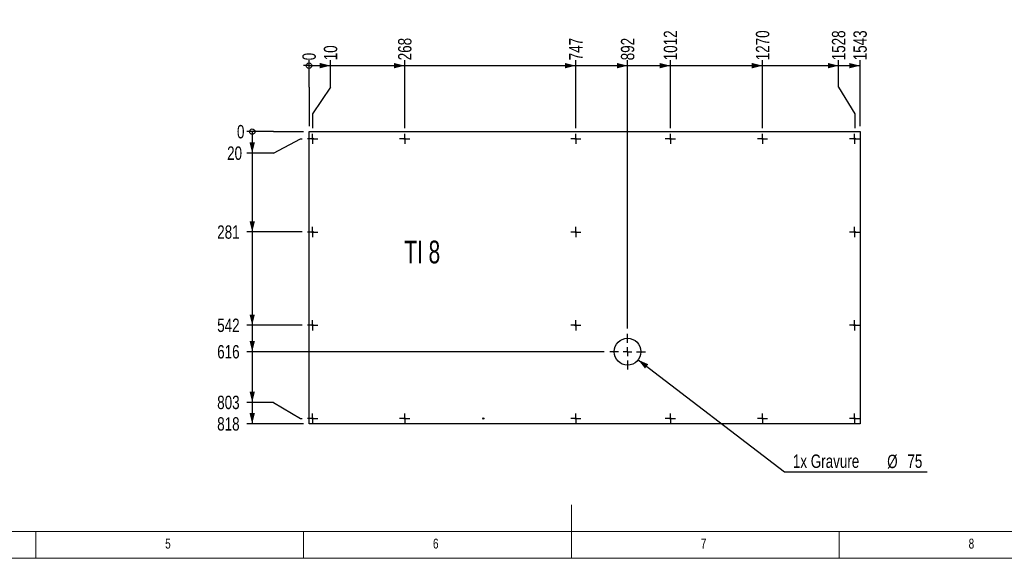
# Model space of a CAD drawing. Header units: millimetres. Extents: x 5 to 589, y 5 to 415.
# Tile 3 of 12: x 194 to 378, y 5 to 106. Entities that reach past the tile are written whole.
import ezdxf

# ---------------------------------------------------------------- set-up
doc = ezdxf.new("R2010")
doc.units = ezdxf.units.MM
doc.linetypes.add('CENTERX2', pattern=[20.32, 12.7, -2.54, 2.54, -2.54])
for name, color, linetype in [('COTES', 1, 'Continuous'), ('gravures', 9, 'Continuous'), ('NOTES', 6, 'Continuous'), ('TRAIT-MIXTES', 3, 'CENTERX2')]:
    doc.layers.add(name, color=color, linetype=linetype)
doc.layers.add('TRAIT-FORT', color=4, linetype='Continuous', lineweight=25)
doc.styles.add('SLDTEXTSTYLE0', font='TXT', dxfattribs={"width": 0.75})
doc.styles.add('SLDTEXTSTYLE1', font='TXT', dxfattribs={"width": 0.6875})
doc.dimstyles.new('SLDDIMSTYLE4', dxfattribs={"dimtxt": 2.5, "dimasz": 0.333333, "dimexe": 0, "dimexo": 0.0625, "dimtad": 0, "dimtih": 1, "dimtoh": 1, "dimdec": 0, "dimlfac": 15, "dimrnd": 1e-09, "dimdsep": 46, "dimtxsty": 'SLDTEXTSTYLE0', "dimblk1": 'ORIGIN', "dimblk2": 'ORIGIN', "dimsah": 1, "dimcen": 0.09, "dimadec": 0, "dimazin": 2, "dimtfac": 1, "dimtdec": 0, "dimtofl": 0, "dimtmove": 0, "dimatfit": 3, "dimldrblk": 'ORIGIN', "dimfxl": 1, "dimfrac": 2, "dimtolj": 1, "dimtzin": 12, "dimarcsym": 0})
doc.dimstyles.new('SLDDIMSTYLE5', dxfattribs={"dimtxt": 2.5, "dimasz": 2, "dimexe": 0, "dimexo": 0.0625, "dimtad": 0, "dimtih": 1, "dimtoh": 1, "dimdec": 0, "dimlfac": 15, "dimrnd": 1e-09, "dimzin": 12, "dimdsep": 46, "dimtxsty": 'SLDTEXTSTYLE0', "dimsah": 1, "dimcen": 0.09, "dimadec": 0, "dimazin": 3, "dimtfac": 1, "dimtdec": 0, "dimtofl": 0, "dimtmove": 0, "dimatfit": 3, "dimfxl": 1, "dimfrac": 2, "dimtolj": 1, "dimtzin": 12, "dimarcsym": 0})
doc.dimstyles.new('SLDDIMSTYLE6', dxfattribs={"dimtxt": 2.5, "dimasz": 2, "dimexe": 0, "dimexo": 0.0625, "dimtad": 0, "dimtih": 1, "dimtoh": 1, "dimdec": 0, "dimlfac": 15, "dimrnd": 1e-09, "dimzin": 12, "dimdsep": 46, "dimtxsty": 'SLDTEXTSTYLE0', "dimsah": 1, "dimcen": 0, "dimadec": 0, "dimazin": 3, "dimtfac": 1, "dimtdec": 0, "dimtofl": 0, "dimtmove": 0, "dimatfit": 3, "dimfxl": 1, "dimfrac": 2, "dimtolj": 1, "dimtzin": 12, "dimarcsym": 0})

# ---------------------------------------------------------------- blocks, each defined once
blk = doc.blocks.new('_Origin')
at = {"color": 0, "linetype": 'ByBlock', "lineweight": -2}
blk.add_line((0, 0), (-1, 0), dxfattribs=at)
blk.add_circle((0, 0), 0.5, dxfattribs=at)
blk = doc.blocks.new('_D_237')
at = {"layer": 'COTES', "color": 1, "transparency": 16777216}
for p, q in [((248.02, 92.93), (248.02, 97.93)), ((248.02, 92.93), (248.02, 87.93)), ((248.02, 87.93), (248.02, 85.62))]:
    blk.add_line(p, q, dxfattribs=at)
blk.add_blockref('_Origin', (248.02, 96.93), dxfattribs=at)
at = {"layer": 'COTES', "color": 1, "transparency": 16777216, "insert": (246.78, 97.93), "char_height": 2.5, "attachment_point": 1, "rotation": 90, "style": 'SLDTEXTSTYLE0'}
blk.add_mtext('0', dxfattribs=at)
blk = doc.blocks.new('_D_238')
at = {"layer": 'COTES', "color": 1, "transparency": 16777216}
for p, q in [((252.03, 92.93), (252.03, 97.93)), ((248.02, 96.93), (252.03, 96.93)), ((252.03, 92.93), (248.69, 87.93)), ((248.69, 87.93), (248.69, 85.24))]:
    blk.add_line(p, q, dxfattribs=at)
blk.add_solid([(252.03, 96.93), (250.03, 97.43), (250.03, 96.43)], dxfattribs=at)
at = {"layer": 'COTES', "color": 1, "transparency": 16777216, "insert": (250.79, 97.93), "char_height": 2.5, "attachment_point": 1, "rotation": 90, "style": 'SLDTEXTSTYLE0'}
blk.add_mtext('10', dxfattribs=at)
blk = doc.blocks.new('_D_239')
at = {"layer": 'COTES', "color": 1, "transparency": 16777216}
for p, q in [((265.89, 85.24), (265.89, 97.93)), ((252.03, 96.93), (265.89, 96.93))]:
    blk.add_line(p, q, dxfattribs=at)
blk.add_solid([(265.89, 96.93), (263.89, 97.43), (263.89, 96.43)], dxfattribs=at)
at = {"layer": 'COTES', "color": 1, "transparency": 16777216, "insert": (264.65, 97.93), "char_height": 2.5, "attachment_point": 1, "rotation": 90, "style": 'SLDTEXTSTYLE0'}
blk.add_mtext('268', dxfattribs=at)
blk = doc.blocks.new('_D_240')
at = {"layer": 'COTES', "color": 1, "transparency": 16777216}
for p, q in [((297.82, 85.24), (297.82, 97.93)), ((265.89, 96.93), (297.82, 96.93))]:
    blk.add_line(p, q, dxfattribs=at)
blk.add_solid([(297.82, 96.93), (295.82, 97.43), (295.82, 96.43)], dxfattribs=at)
at = {"layer": 'COTES', "color": 1, "transparency": 16777216, "insert": (296.58, 97.93), "char_height": 2.5, "attachment_point": 1, "rotation": 90, "style": 'SLDTEXTSTYLE0'}
blk.add_mtext('747', dxfattribs=at)
blk = doc.blocks.new('_D_241')
at = {"layer": 'COTES', "color": 1, "transparency": 16777216}
for p, q in [((307.49, 47.89), (307.49, 97.93)), ((297.82, 96.93), (307.49, 96.93))]:
    blk.add_line(p, q, dxfattribs=at)
blk.add_solid([(307.49, 96.93), (305.49, 97.43), (305.49, 96.43)], dxfattribs=at)
at = {"layer": 'COTES', "color": 1, "transparency": 16777216, "insert": (306.25, 97.93), "char_height": 2.5, "attachment_point": 1, "rotation": 90, "style": 'SLDTEXTSTYLE0'}
blk.add_mtext('892', dxfattribs=at)
blk = doc.blocks.new('_D_242')
at = {"layer": 'COTES', "color": 1, "transparency": 16777216}
for p, q in [((315.49, 85.24), (315.49, 97.93)), ((307.49, 96.93), (315.49, 96.93))]:
    blk.add_line(p, q, dxfattribs=at)
blk.add_solid([(315.49, 96.93), (313.49, 97.43), (313.49, 96.43)], dxfattribs=at)
at = {"layer": 'COTES', "color": 1, "transparency": 16777216, "insert": (314.25, 97.93), "char_height": 2.5, "attachment_point": 1, "rotation": 90, "style": 'SLDTEXTSTYLE0'}
blk.add_mtext('1012', dxfattribs=at)
blk = doc.blocks.new('_D_243')
at = {"layer": 'COTES', "color": 1, "transparency": 16777216}
for p, q in [((332.69, 85.24), (332.69, 97.93)), ((315.49, 96.93), (332.69, 96.93))]:
    blk.add_line(p, q, dxfattribs=at)
blk.add_solid([(332.69, 96.93), (330.69, 97.43), (330.69, 96.43)], dxfattribs=at)
at = {"layer": 'COTES', "color": 1, "transparency": 16777216, "insert": (331.45, 97.93), "char_height": 2.5, "attachment_point": 1, "rotation": 90, "style": 'SLDTEXTSTYLE0'}
blk.add_mtext('1270', dxfattribs=at)
blk = doc.blocks.new('_D_244')
at = {"layer": 'COTES', "color": 1, "transparency": 16777216}
for p, q in [((346.88, 92.93), (346.88, 97.93)), ((332.69, 96.93), (346.88, 96.93)), ((346.88, 92.93), (349.89, 87.93)), ((349.89, 87.93), (349.89, 85.24))]:
    blk.add_line(p, q, dxfattribs=at)
blk.add_solid([(346.88, 96.93), (344.88, 97.43), (344.88, 96.43)], dxfattribs=at)
at = {"layer": 'COTES', "color": 1, "transparency": 16777216, "insert": (345.64, 97.93), "char_height": 2.5, "attachment_point": 1, "rotation": 90, "style": 'SLDTEXTSTYLE0'}
blk.add_mtext('1528', dxfattribs=at)
blk = doc.blocks.new('_D_245')
at = {"layer": 'COTES', "color": 1, "transparency": 16777216}
for p, q in [((350.89, 85.62), (350.89, 97.93)), ((346.88, 96.93), (350.89, 96.93))]:
    blk.add_line(p, q, dxfattribs=at)
blk.add_solid([(350.89, 96.93), (348.89, 97.43), (348.89, 96.43)], dxfattribs=at)
at = {"layer": 'COTES', "color": 1, "transparency": 16777216, "insert": (349.65, 97.93), "char_height": 2.5, "attachment_point": 1, "rotation": 90, "style": 'SLDTEXTSTYLE0'}
blk.add_mtext('1543', dxfattribs=at)
blk = doc.blocks.new('_D_246')
at = {"layer": 'COTES', "color": 1, "transparency": 16777216}
for p, q in [((241.42, 84.62), (236.42, 84.62)), ((241.42, 84.62), (246.42, 84.62)), ((246.42, 84.62), (247.02, 84.62))]:
    blk.add_line(p, q, dxfattribs=at)
blk.add_blockref('_Origin', (237.42, 84.62), dxfattribs=at)
at = {"layer": 'COTES', "color": 1, "transparency": 16777216, "insert": (234.57, 85.86), "char_height": 2.5, "attachment_point": 1, "style": 'SLDTEXTSTYLE0'}
blk.add_mtext('0', dxfattribs=at)
blk = doc.blocks.new('_D_247')
at = {"layer": 'COTES', "color": 1, "transparency": 16777216}
for p, q in [((237.42, 84.62), (237.42, 80.61)), ((241.42, 80.61), (246.42, 83.29)), ((246.42, 83.29), (246.73, 83.29)), ((241.42, 80.61), (236.42, 80.61))]:
    blk.add_line(p, q, dxfattribs=at)
blk.add_solid([(237.42, 80.61), (237.92, 82.61), (236.92, 82.61)], dxfattribs=at)
at = {"layer": 'COTES', "color": 1, "transparency": 16777216, "insert": (232.73, 81.85), "char_height": 2.5, "attachment_point": 1, "style": 'SLDTEXTSTYLE0'}
blk.add_mtext('20', dxfattribs=at)
blk = doc.blocks.new('_D_248')
at = {"layer": 'COTES', "color": 1, "transparency": 16777216}
for p, q in [((237.42, 80.61), (237.42, 65.89)), ((246.73, 65.89), (236.42, 65.89))]:
    blk.add_line(p, q, dxfattribs=at)
blk.add_solid([(237.42, 65.89), (237.92, 67.89), (236.92, 67.89)], dxfattribs=at)
at = {"layer": 'COTES', "color": 1, "transparency": 16777216, "insert": (230.88, 67.13), "char_height": 2.5, "attachment_point": 1, "style": 'SLDTEXTSTYLE0'}
blk.add_mtext('281', dxfattribs=at)
blk = doc.blocks.new('_D_249')
at = {"layer": 'COTES', "color": 1, "transparency": 16777216}
for p, q in [((237.42, 65.89), (237.42, 48.49)), ((246.73, 48.49), (236.42, 48.49))]:
    blk.add_line(p, q, dxfattribs=at)
blk.add_solid([(237.42, 48.49), (237.92, 50.49), (236.92, 50.49)], dxfattribs=at)
at = {"layer": 'COTES', "color": 1, "transparency": 16777216, "insert": (230.88, 49.73), "char_height": 2.5, "attachment_point": 1, "style": 'SLDTEXTSTYLE0'}
blk.add_mtext('542', dxfattribs=at)
blk = doc.blocks.new('_D_250')
at = {"layer": 'COTES', "color": 1, "transparency": 16777216}
for p, q in [((237.42, 48.49), (237.42, 43.55)), ((303.15, 43.55), (236.42, 43.55))]:
    blk.add_line(p, q, dxfattribs=at)
blk.add_solid([(237.42, 43.55), (237.92, 45.55), (236.92, 45.55)], dxfattribs=at)
at = {"layer": 'COTES', "color": 1, "transparency": 16777216, "insert": (230.88, 44.79), "char_height": 2.5, "attachment_point": 1, "style": 'SLDTEXTSTYLE0'}
blk.add_mtext('616', dxfattribs=at)
blk = doc.blocks.new('_D_251')
at = {"layer": 'COTES', "color": 1, "transparency": 16777216}
for p, q in [((237.42, 43.55), (237.42, 34.1)), ((241.42, 34.1), (236.42, 34.1)), ((241.42, 34.1), (246.42, 31.09)), ((246.42, 31.09), (246.73, 31.09))]:
    blk.add_line(p, q, dxfattribs=at)
blk.add_solid([(237.42, 34.1), (237.92, 36.1), (236.92, 36.1)], dxfattribs=at)
at = {"layer": 'COTES', "color": 1, "transparency": 16777216, "insert": (230.88, 35.34), "char_height": 2.5, "attachment_point": 1, "style": 'SLDTEXTSTYLE0'}
blk.add_mtext('803', dxfattribs=at)
blk = doc.blocks.new('_D_252')
at = {"layer": 'COTES', "color": 1, "transparency": 16777216}
for p, q in [((237.42, 34.1), (237.42, 30.09)), ((247.02, 30.09), (236.42, 30.09))]:
    blk.add_line(p, q, dxfattribs=at)
blk.add_solid([(237.42, 30.09), (237.92, 32.09), (236.92, 32.09)], dxfattribs=at)
at = {"layer": 'COTES', "color": 1, "transparency": 16777216, "insert": (230.88, 31.33), "char_height": 2.5, "attachment_point": 1, "style": 'SLDTEXTSTYLE0'}
blk.add_mtext('818', dxfattribs=at)
blk = doc.blocks.new('_D_253')
at = {"layer": 'COTES', "color": 1, "transparency": 16777216}
for p, q in [((309.47, 42.03), (336.77, 21.11)), ((336.77, 21.11), (363.42, 21.11))]:
    blk.add_line(p, q, dxfattribs=at)
blk.add_solid([(309.47, 42.03), (310.75, 40.42), (311.36, 41.21)], dxfattribs=at)
at = {"layer": 'COTES', "color": 1, "transparency": 16777216, "char_height": 2.5, "attachment_point": 1, "style": 'SLDTEXTSTYLE0'}
for s, insert in [('1x Gravure', (338.35, 24.37)), ('%%c', (355.96, 24.33)), ('75', (359.73, 24.37))]:
    blk.add_mtext(s, dxfattribs=dict(at, insert=insert))
blk = doc.blocks.new('SW_CENTERMARKSYMBOL_221')
at = {"layer": 'TRAIT-MIXTES', "color": 0}
for p, q in [((-0.83, 0), (-0.95, 0)), ((0, 0), (-0.83, 0)), ((0, 0.83), (0, 0.95)), ((0, 0), (0, 0.83)), ((0, 0), (0, -0.83)), ((0, 0), (0.83, 0)), ((0.83, 0), (0.95, 0)), ((0, -0.83), (0, -0.95))]:
    blk.add_line(p, q, dxfattribs=at)
blk = doc.blocks.new('SW_CENTERMARKSYMBOL_222')
at = {"layer": 'TRAIT-MIXTES', "color": 0}
for p, q in [((-0.83, 0), (-0.95, 0)), ((0, 0), (-0.83, 0)), ((0, 0.83), (0, 0.95)), ((0, 0), (0, 0.83)), ((0, 0), (0, -0.83)), ((0, 0), (0.83, 0)), ((0.83, 0), (0.95, 0)), ((0, -0.83), (0, -0.95))]:
    blk.add_line(p, q, dxfattribs=at)
blk = doc.blocks.new('SW_CENTERMARKSYMBOL_223')
at = {"layer": 'TRAIT-MIXTES', "color": 0}
for p, q in [((-0.83, 0), (-0.95, 0)), ((0, 0), (-0.83, 0)), ((0, 0.83), (0, 0.95)), ((0, 0), (0, 0.83)), ((0, 0), (0, -0.83)), ((0, 0), (0.83, 0)), ((0.83, 0), (0.95, 0)), ((0, -0.83), (0, -0.95))]:
    blk.add_line(p, q, dxfattribs=at)
blk = doc.blocks.new('SW_CENTERMARKSYMBOL_224')
at = {"layer": 'TRAIT-MIXTES', "color": 0}
for p, q in [((-0.83, 0), (-0.95, 0)), ((0, 0), (-0.83, 0)), ((0, 0.83), (0, 0.95)), ((0, 0), (0, 0.83)), ((0, 0), (0, -0.83)), ((0, 0), (0.83, 0)), ((0.83, 0), (0.95, 0)), ((0, -0.83), (0, -0.95))]:
    blk.add_line(p, q, dxfattribs=at)
blk = doc.blocks.new('SW_CENTERMARKSYMBOL_225')
at = {"layer": 'TRAIT-MIXTES', "color": 0}
for p, q in [((-0.83, 0), (-0.95, 0)), ((0, 0), (-0.83, 0)), ((0, 0.83), (0, 0.95)), ((0, 0), (0, 0.83)), ((0, 0), (0, -0.83)), ((0, 0), (0.83, 0)), ((0.83, 0), (0.95, 0)), ((0, -0.83), (0, -0.95))]:
    blk.add_line(p, q, dxfattribs=at)
blk = doc.blocks.new('SW_CENTERMARKSYMBOL_226')
at = {"layer": 'TRAIT-MIXTES', "color": 0}
for p, q in [((-0.83, 0), (-0.95, 0)), ((0, 0), (-0.83, 0)), ((0, 0.83), (0, 0.95)), ((0, 0), (0, 0.83)), ((0, 0), (0, -0.83)), ((0, 0), (0.83, 0)), ((0.83, 0), (0.95, 0)), ((0, -0.83), (0, -0.95))]:
    blk.add_line(p, q, dxfattribs=at)
blk = doc.blocks.new('SW_CENTERMARKSYMBOL_227')
at = {"layer": 'TRAIT-MIXTES', "color": 0}
for p, q in [((-0.83, 0), (-0.95, 0)), ((0, 0), (-0.83, 0)), ((0, 0.83), (0, 0.95)), ((0, 0), (0, 0.83)), ((0, 0), (0, -0.83)), ((0, 0), (0.83, 0)), ((0.83, 0), (0.95, 0)), ((0, -0.83), (0, -0.95))]:
    blk.add_line(p, q, dxfattribs=at)
blk = doc.blocks.new('SW_CENTERMARKSYMBOL_228')
at = {"layer": 'TRAIT-MIXTES', "color": 0}
for p, q in [((-0.83, 0), (-0.95, 0)), ((0, 0), (-0.83, 0)), ((0, 0.83), (0, 0.95)), ((0, 0), (0, 0.83)), ((0, 0), (0, -0.83)), ((0, 0), (0.83, 0)), ((0.83, 0), (0.95, 0)), ((0, -0.83), (0, -0.95))]:
    blk.add_line(p, q, dxfattribs=at)
blk = doc.blocks.new('SW_CENTERMARKSYMBOL_229')
at = {"layer": 'TRAIT-MIXTES', "color": 0}
for p, q in [((-0.83, 0), (-0.95, 0)), ((0, 0), (-0.83, 0)), ((0, 0.83), (0, 0.95)), ((0, 0), (0, 0.83)), ((0, 0), (0, -0.83)), ((0, 0), (0.83, 0)), ((0.83, 0), (0.95, 0)), ((0, -0.83), (0, -0.95))]:
    blk.add_line(p, q, dxfattribs=at)
blk = doc.blocks.new('SW_CENTERMARKSYMBOL_230')
at = {"layer": 'TRAIT-MIXTES', "color": 0}
for p, q in [((0, 1.67), (0, 3.33)), ((-1.67, 0), (-3.33, 0)), ((0, 0), (-0.83, 0)), ((0, 0), (0, 0.83)), ((0, 0), (0, -0.83)), ((0, 0), (0.83, 0)), ((1.67, 0), (3.33, 0)), ((0, -1.67), (0, -3.33))]:
    blk.add_line(p, q, dxfattribs=at)
blk = doc.blocks.new('SW_CENTERMARKSYMBOL_231')
at = {"layer": 'TRAIT-MIXTES', "color": 0}
for p, q in [((-0.83, 0), (-0.95, 0)), ((0, 0), (-0.83, 0)), ((0, 0.83), (0, 0.95)), ((0, 0), (0, 0.83)), ((0, 0), (0, -0.83)), ((0, 0), (0.83, 0)), ((0.83, 0), (0.95, 0)), ((0, -0.83), (0, -0.95))]:
    blk.add_line(p, q, dxfattribs=at)
blk = doc.blocks.new('SW_CENTERMARKSYMBOL_232')
at = {"layer": 'TRAIT-MIXTES', "color": 0}
for p, q in [((-0.83, 0), (-0.95, 0)), ((0, 0), (-0.83, 0)), ((0, 0.83), (0, 0.95)), ((0, 0), (0, 0.83)), ((0, 0), (0, -0.83)), ((0, 0), (0.83, 0)), ((0.83, 0), (0.95, 0)), ((0, -0.83), (0, -0.95))]:
    blk.add_line(p, q, dxfattribs=at)
blk = doc.blocks.new('SW_CENTERMARKSYMBOL_233')
at = {"layer": 'TRAIT-MIXTES', "color": 0}
for p, q in [((-0.83, 0), (-0.95, 0)), ((0, 0), (-0.83, 0)), ((0, 0.83), (0, 0.95)), ((0, 0), (0, 0.83)), ((0, 0), (0, -0.83)), ((0, 0), (0.83, 0)), ((0.83, 0), (0.95, 0)), ((0, -0.83), (0, -0.95))]:
    blk.add_line(p, q, dxfattribs=at)
blk = doc.blocks.new('SW_CENTERMARKSYMBOL_234')
at = {"layer": 'TRAIT-MIXTES', "color": 0}
for p, q in [((-0.83, 0), (-0.95, 0)), ((0, 0), (-0.83, 0)), ((0, 0.83), (0, 0.95)), ((0, 0), (0, 0.83)), ((0, 0), (0, -0.83)), ((0, 0), (0.83, 0)), ((0.83, 0), (0.95, 0)), ((0, -0.83), (0, -0.95))]:
    blk.add_line(p, q, dxfattribs=at)
blk = doc.blocks.new('SW_CENTERMARKSYMBOL_235')
at = {"layer": 'TRAIT-MIXTES', "color": 0}
for p, q in [((-0.83, 0), (-0.95, 0)), ((0, 0), (-0.83, 0)), ((0, 0.83), (0, 0.95)), ((0, 0), (0, 0.83)), ((0, 0), (0, -0.83)), ((0, 0), (0.83, 0)), ((0.83, 0), (0.95, 0)), ((0, -0.83), (0, -0.95))]:
    blk.add_line(p, q, dxfattribs=at)
blk = doc.blocks.new('SW_CENTERMARKSYMBOL_236')
at = {"layer": 'TRAIT-MIXTES', "color": 0}
for p, q in [((-0.83, 0), (-0.95, 0)), ((0, 0), (-0.83, 0)), ((0, 0.83), (0, 0.95)), ((0, 0), (0, 0.83)), ((0, 0), (0, -0.83)), ((0, 0), (0.83, 0)), ((0.83, 0), (0.95, 0)), ((0, -0.83), (0, -0.95))]:
    blk.add_line(p, q, dxfattribs=at)
blk = doc.blocks.new('SW_CENTERMARKSYMBOL_237')
at = {"layer": 'TRAIT-MIXTES', "color": 0}
for p, q in [((-0.83, 0), (-0.95, 0)), ((0, 0), (-0.83, 0)), ((0, 0.83), (0, 0.95)), ((0, 0), (0, 0.83)), ((0, 0), (0, -0.83)), ((0, 0), (0.83, 0)), ((0.83, 0), (0.95, 0)), ((0, -0.83), (0, -0.95))]:
    blk.add_line(p, q, dxfattribs=at)
blk = doc.blocks.new('SW_CENTERMARKSYMBOL_238')
at = {"layer": 'TRAIT-MIXTES', "color": 0}
for p, q in [((-0.83, 0), (-0.95, 0)), ((0, 0), (-0.83, 0)), ((0, 0.83), (0, 0.95)), ((0, 0), (0, 0.83)), ((0, 0), (0, -0.83)), ((0, 0), (0.83, 0)), ((0.83, 0), (0.95, 0)), ((0, -0.83), (0, -0.95))]:
    blk.add_line(p, q, dxfattribs=at)
blk = doc.blocks.new('SW_CENTERMARKSYMBOL_239')
at = {"layer": 'TRAIT-MIXTES', "color": 0}
for p, q in [((-0.83, 0), (-0.95, 0)), ((0, 0), (-0.83, 0)), ((0, 0.83), (0, 0.95)), ((0, 0), (0, 0.83)), ((0, 0), (0, -0.83)), ((0, 0), (0.83, 0)), ((0.83, 0), (0.95, 0)), ((0, -0.83), (0, -0.95))]:
    blk.add_line(p, q, dxfattribs=at)

msp = doc.modelspace()

# ---------------------------------------------------------------- linework, layer by layer
at = {"lineweight": 18}
for p, q in [((297, 5), (297, 15)), ((10, 10), (584, 10)), ((197, 10), (197, 5)), ((247, 5), (247, 10)), ((347, 5), (347, 10)), ((5, 5), (589, 5))]:
    msp.add_line(p, q, dxfattribs=at)
at = {"layer": 'gravures', "lineweight": 25}
msp.add_circle((307.487, 43.555), 2.5, dxfattribs=at)
at = {"layer": 'TRAIT-FORT', "lineweight": 25}
for p, q in [((248.0204, 84.6216), (350.887, 84.6216)), ((248.0204, 30.0883), (248.0204, 84.6216)), ((350.887, 84.6216), (350.887, 30.0883)), ((350.887, 30.0883), (248.0204, 30.0883))]:
    msp.add_line(p, q, dxfattribs=at)
for centre in [(248.6864, 83.2883), (265.8864, 83.2883), (297.8204, 83.2883), (315.487, 83.2883), (332.687, 83.2883), (349.887, 83.2883), (248.6864, 65.8883), (297.8204, 65.8883), (349.887, 65.8883), (248.6864, 48.4883), (297.8204, 48.4883), (349.887, 48.4883), (248.6864, 31.0883), (265.8864, 31.0883), (280.553, 31.0883), (297.8204, 31.0883), (315.487, 31.0883), (332.687, 31.0883), (349.887, 31.0883)]:
    msp.add_circle(centre, 0.12, dxfattribs=at)

# ---------------------------------------------------------------- block references
at = {"layer": 'TRAIT-MIXTES', "color": 3}
for name, p in [('SW_CENTERMARKSYMBOL_221', (248.6864, 83.2883)), ('SW_CENTERMARKSYMBOL_237', (265.8864, 83.2883)), ('SW_CENTERMARKSYMBOL_236', (297.8204, 83.2883)), ('SW_CENTERMARKSYMBOL_235', (315.487, 83.2883)), ('SW_CENTERMARKSYMBOL_234', (332.687, 83.2883)), ('SW_CENTERMARKSYMBOL_233', (349.887, 83.2883)), ('SW_CENTERMARKSYMBOL_222', (248.6864, 65.8883)), ('SW_CENTERMARKSYMBOL_238', (297.8204, 65.8883)), ('SW_CENTERMARKSYMBOL_232', (349.887, 65.8883)), ('SW_CENTERMARKSYMBOL_223', (248.6864, 48.4883)), ('SW_CENTERMARKSYMBOL_239', (297.8204, 48.4883)), ('SW_CENTERMARKSYMBOL_231', (349.887, 48.4883)), ('SW_CENTERMARKSYMBOL_230', (307.487, 43.555)), ('SW_CENTERMARKSYMBOL_224', (248.6864, 31.0883)), ('SW_CENTERMARKSYMBOL_225', (265.8864, 31.0883)), ('SW_CENTERMARKSYMBOL_226', (297.8204, 31.0883)), ('SW_CENTERMARKSYMBOL_227', (315.487, 31.0883)), ('SW_CENTERMARKSYMBOL_229', (332.687, 31.0883)), ('SW_CENTERMARKSYMBOL_228', (349.887, 31.0883))]:
    msp.add_blockref(name, p, dxfattribs=at)

# ---------------------------------------------------------------- texts
at = {"layer": 'NOTES', "color": 211, "attachment_point": 1}
for s, insert, char_height, style in [('TI 8', (265.8024, 64.2729), 4.23333, 'SLDTEXTSTYLE1'), ('5', (221.1667, 8.668), 1.8521, 'SLDTEXTSTYLE0'), ('6', (271.1667, 8.668), 1.8521, 'SLDTEXTSTYLE0'), ('7', (321.1667, 8.668), 1.8521, 'SLDTEXTSTYLE0'), ('8', (371.1667, 8.668), 1.8521, 'SLDTEXTSTYLE0')]:
    msp.add_mtext(s, dxfattribs=dict(at, insert=insert, char_height=char_height, style=style))

# ---------------------------------------------------------------- dimensions: what is measured, and where the dimension line sits
at = {"layer": 'COTES', "color": 1}
for feature_location, offset, dtype, origin, dimstyle, picture, middle in [((315.487, 84.2416), (0, 13.6931), 1, (248.0204, 84.6216), 'SLDDIMSTYLE5', '_D_242', (315.487, 101.6292)), ((332.687, 84.2416), (0, 13.6931), 1, (248.0204, 84.6216), 'SLDDIMSTYLE5', '_D_243', (332.687, 101.6292)), ((349.887, 84.2416), (-3.0084, 13.6931), 1, (248.0204, 84.6216), 'SLDDIMSTYLE5', '_D_244', (346.8786, 101.6292)), ((350.887, 84.6216), (0, 13.3131), 1, (248.0204, 84.6216), 'SLDDIMSTYLE5', '_D_245', (350.887, 101.6292)), ((265.8864, 84.2416), (0, 13.6931), 1, (248.0204, 84.6216), 'SLDDIMSTYLE5', '_D_239', (265.8864, 100.7056)), ((297.8204, 84.2416), (0, 13.6931), 1, (248.0204, 84.6216), 'SLDDIMSTYLE5', '_D_240', (297.8204, 100.7056)), ((307.487, 46.8883), (0, 51.0464), 1, (248.0204, 84.6216), 'SLDDIMSTYLE5', '_D_241', (307.487, 100.7056)), ((248.6864, 84.2416), (3.3424, 13.6931), 1, (248.0204, 84.6216), 'SLDDIMSTYLE5', '_D_238', (252.0288, 99.7819)), ((248.0203802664, 84.6216376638), (0, 13.3130792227), 1, (248.0203802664, 84.6216376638), 'SLDDIMSTYLE4', '_D_237', (248.0203802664, 98.8583279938)), ((247.733, 65.8883), (-11.3121, 0), 0, (248.0204, 84.6216), 'SLDDIMSTYLE5', '_D_248', (233.6501, 65.8883)), ((247.733, 48.4883), (-11.3121, 0), 0, (248.0204, 84.6216), 'SLDDIMSTYLE5', '_D_249', (233.6501, 48.4883)), ((304.1537, 43.555), (-67.7327, 0), 0, (248.0204, 84.6216), 'SLDDIMSTYLE5', '_D_250', (233.6501, 43.555)), ((247.733, 31.0883), (-11.3121, 3.0084), 0, (248.0204, 84.6216), 'SLDDIMSTYLE5', '_D_251', (233.6501, 34.0967)), ((248.0204, 30.0883), (-11.5994, 0), 0, (248.0204, 84.6216), 'SLDDIMSTYLE5', '_D_252', (233.6501, 30.0883)), ((247.733, 83.2883), (-11.3121, -2.6751), 0, (248.0204, 84.6216), 'SLDDIMSTYLE5', '_D_247', (234.5737, 80.6132)), ((248.0203802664, 84.6216376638), (-11.5994263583, 0), 0, (248.0203802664, 84.6216376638), 'SLDDIMSTYLE4', '_D_246', (235.4973428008, 84.6216376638))]:
    dim = msp.add_ordinate_dim(feature_location=feature_location, offset=offset, dtype=dtype, origin=origin, dimstyle=dimstyle, dxfattribs=at)
    dim.commit()
    dim.dimension.update_dxf_attribs({"geometry": picture, "text_midpoint": middle})
dim = msp.add_diameter_dim_2p(p1=(305.503, 45.0761), p2=(309.471, 42.0339), text='1x Gravure<>', dimstyle='SLDDIMSTYLE6', dxfattribs=at)
dim.commit()
dim.dimension.update_dxf_attribs({"geometry": '_D_253', "text_midpoint": (350.887, 23.2246), "dimtype": 163})

doc.saveas('drawing.dxf')
